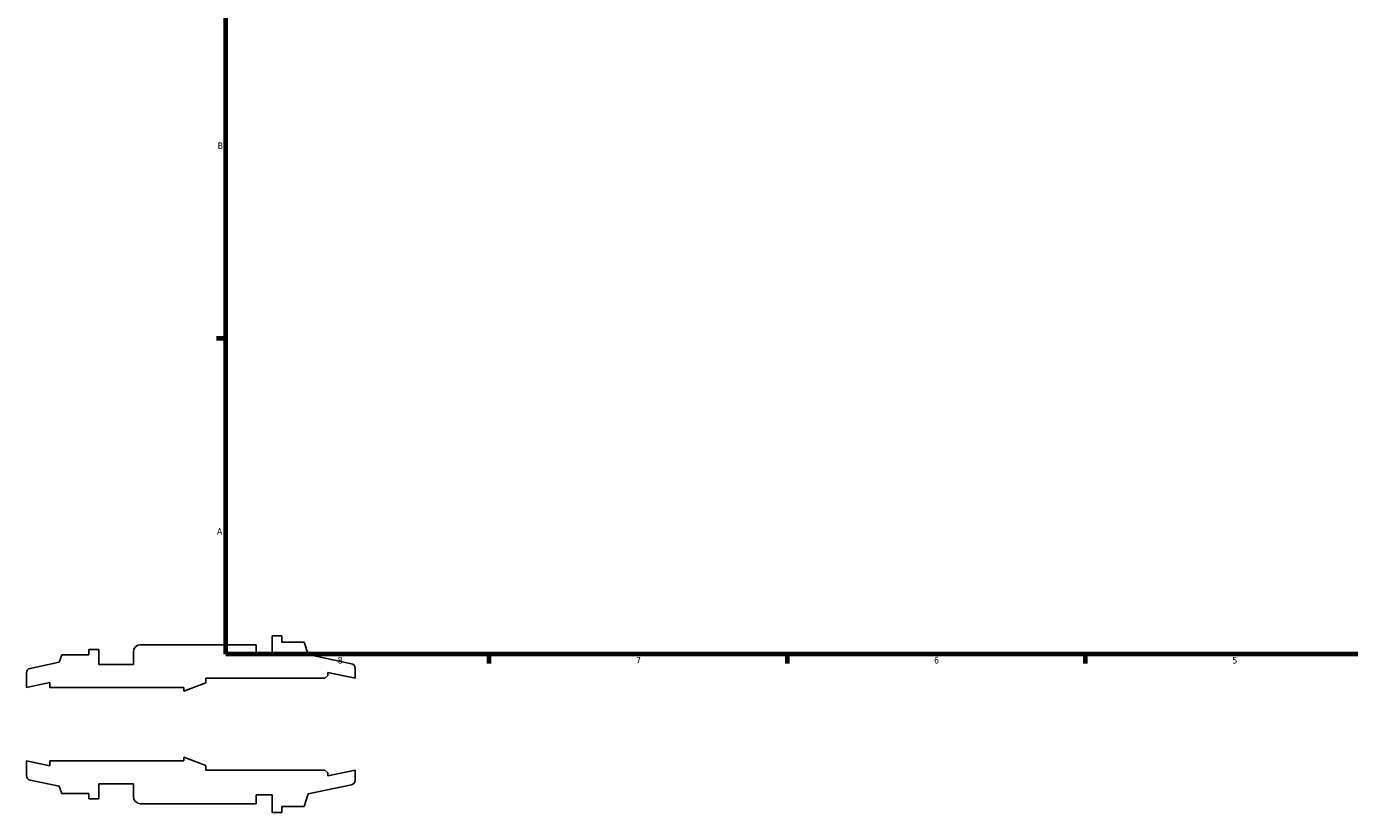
# Model space of a CAD drawing. Header units: inches. Extents: x -2.3 to 51.6, y -14.1 to 33.2.
# Tile 1 of 8: x -2.3 to 16.5, y -1.3 to 10. Entities that reach past the tile are written whole.
import ezdxf

# ---------------------------------------------------------------- set-up
doc = ezdxf.new("R2010")
doc.units = ezdxf.units.IN
doc.header["$MEASUREMENT"] = 0
doc.layers.add('Border (ANSI)', color=7, linetype='Continuous', lineweight=70)
doc.styles.add('Note Text (ANSI)', font='tahoma.ttf')

# ---------------------------------------------------------------- blocks, each defined once
blk = doc.blocks.new('Borders Default Border')
at = {"layer": 'Border (ANSI)'}
for p, q in [((0.5, 5.5), (0.366, 5.5)), ((4.25, 1), (4.25, 0.866)), ((8.5, 1), (8.5, 0.866)), ((12.75, 1), (12.75, 0.866))]:
    blk.add_line(p, q, dxfattribs=at)
at = {"layer": 'Border (ANSI)', "flags": 128}
blk.add_lwpolyline([(0.5, 1), (0.5, 21), (33.5, 21), (33.5, 1), (0.5, 1)], dxfattribs=at)
at = {"layer": 'Border (ANSI)', "color": 5, "true_color": 0x0000ff, "char_height": 0.0945, "attachment_point": 7, "style": 'Note Text (ANSI)'}
for s, insert in [('B', (0.384, 8.203)), ('A', (0.373, 2.703)), ('8', (2.094, 0.863)), ('7', (6.346, 0.866)), ('6', (10.595, 0.864)), ('5', (14.847, 0.864))]:
    blk.add_mtext(s, dxfattribs=dict(at, insert=insert))

msp = doc.modelspace()

# ---------------------------------------------------------------- linework, layer by layer
for p, q in [((0.9317, 1.134), (-0.7168, 1.134)), ((0.9317, 1.008), (0.9317, 1.134)), ((1.2999, 1.26), (1.1579, 1.26)), ((1.1579, 1.26), (1.1579, 1.008)), ((1.2999, 1.1718), (1.2999, 1.26)), ((1.6156, 1.1718), (1.2999, 1.1718)), ((1.6732, 0.9944), (1.6156, 1.1718)), ((-1.8398, 0.9905), (-1.874, 0.885)), ((-1.4538, 0.9905), (-1.8398, 0.9905)), ((-1.3118, 1.065), (-1.4538, 1.065)), ((-1.4538, 1.065), (-1.4538, 0.9905)), ((-1.3118, 0.852), (-1.3118, 1.065)), ((-0.8176, 1.0332), (-0.8176, 0.852)), ((1.1579, 1.008), (0.9317, 1.008)), ((2.2906, 0.8632), (1.6732, 0.9944)), ((-1.874, 0.885), (-2.2906, 0.7965)), ((-0.8176, 0.852), (-1.3118, 0.852)), ((2.3425, 0.6555), (2.3425, 0.7991)), ((-2.3425, 0.7324), (-2.3425, 0.5236)), ((-2.3425, 0.5236), (-2.0079, 0.5948)), ((-2.0079, 0.5948), (-2.0079, 0.5236)), ((-0.0984, 0.4713), (0.2125, 0.59)), ((0.2125, 0.59), (0.2125, 0.6555)), ((0.2125, 0.6555), (1.9128, 0.6555)), ((1.9128, 0.6555), (1.9521, 0.6948)), ((1.9521, 0.6948), (1.9521, 0.7385)), ((1.9521, 0.7385), (2.3425, 0.6555)), ((-2.0079, 0.5236), (-0.0984, 0.5236)), ((-0.0984, 0.5236), (-0.0984, 0.4713)), ((-2.0079, -0.5948), (-2.3425, -0.5236)), ((-2.3425, -0.5236), (-2.3425, -0.7324)), ((-0.0984, -0.5236), (-2.0079, -0.5236)), ((-2.0079, -0.5236), (-2.0079, -0.5948)), ((0.2125, -0.59), (-0.0984, -0.4713)), ((-0.0984, -0.4713), (-0.0984, -0.5236)), ((0.2125, -0.6555), (0.2125, -0.59)), ((1.9128, -0.6555), (0.2125, -0.6555)), ((1.9521, -0.6948), (1.9128, -0.6555)), ((2.3425, -0.6555), (1.9521, -0.7385)), ((1.9521, -0.7385), (1.9521, -0.6948)), ((2.3425, -0.7991), (2.3425, -0.6555)), ((-2.2906, -0.7965), (-1.874, -0.885)), ((-1.874, -0.885), (-1.8398, -0.9904)), ((-1.3118, -1.065), (-1.3118, -0.852)), ((-1.3118, -0.852), (-0.8176, -0.852)), ((-0.8176, -0.852), (-0.8176, -1.0332)), ((1.6732, -0.9944), (2.2906, -0.8632)), ((-1.8398, -0.9904), (-1.4538, -0.9904)), ((-1.4538, -0.9904), (-1.4538, -1.065)), ((-1.4538, -1.065), (-1.3118, -1.065)), ((0.9317, -1.134), (0.9317, -1.008)), ((0.9317, -1.008), (1.1579, -1.008)), ((1.1579, -1.008), (1.1579, -1.26)), ((1.6156, -1.1718), (1.6732, -0.9944)), ((-0.7168, -1.134), (0.9317, -1.134)), ((1.1579, -1.26), (1.2999, -1.26)), ((1.2999, -1.26), (1.2999, -1.1718)), ((1.2999, -1.1718), (1.6156, -1.1718))]:
    msp.add_line(p, q)
for centre, major_axis, end_param in [((-0.7168, 1.0332), (-0.1008, 0), 6.2831853), ((-2.277, 0.7324), (-0.0641, -0.0136), 6.0737458), ((2.277, 0.7991), (0, 0.0656), 6.0737458), ((-2.277, -0.7324), (0, -0.0656), 6.0737458), ((2.277, -0.7991), (0.0641, 0.0136), 6.0737458), ((-0.7168, -1.0332), (0, -0.1008), 6.2831853)]:
    msp.add_ellipse(centre, major_axis=major_axis, ratio=1, start_param=4.712389, end_param=end_param)

# ---------------------------------------------------------------- block references
msp.add_blockref('Borders Default Border', (0, 0))

doc.saveas('drawing.dxf')
